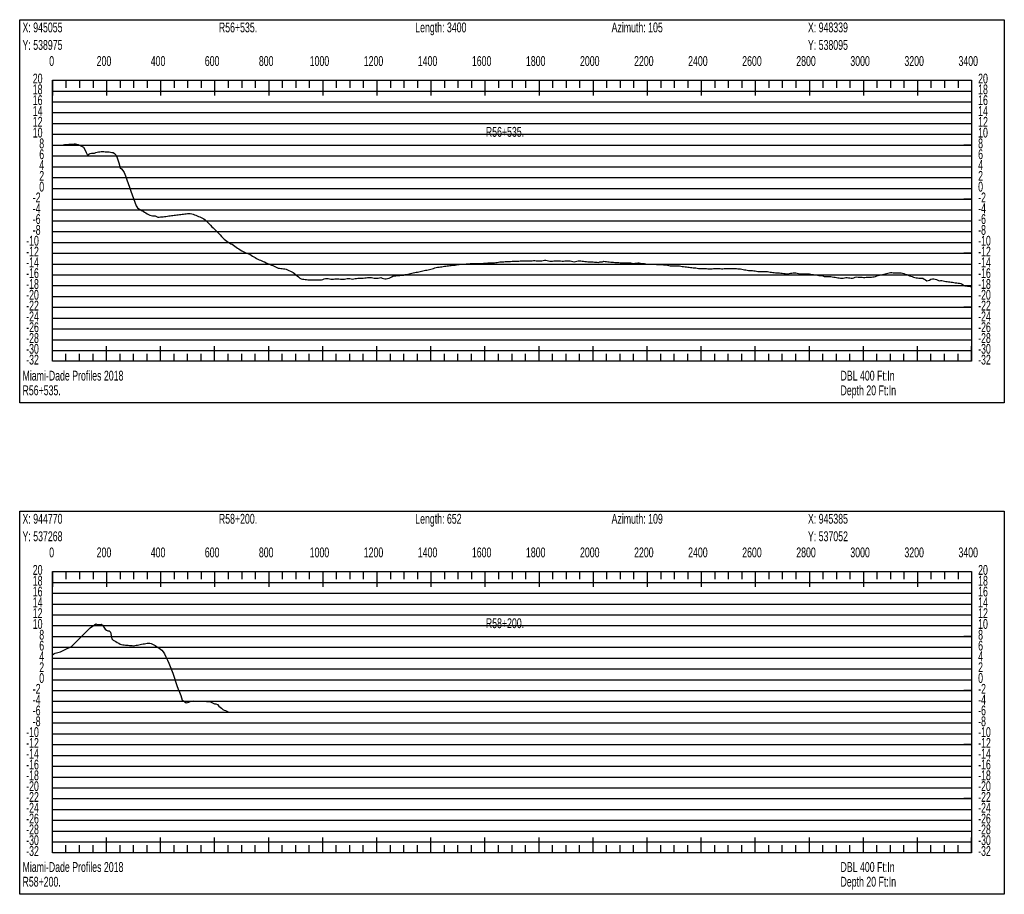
# Model space of a CAD drawing. Header units: feet. Extents: x 1 to 30, y -268 to -1.
# Tile 41 of 94: x 1 to 10, y -150 to -142. Entities that reach past the tile are written whole.
import ezdxf

# ---------------------------------------------------------------- set-up
doc = ezdxf.new("R2010")
doc.units = ezdxf.units.FT
doc.header["$MEASUREMENT"] = 0
doc.layers.add('LABELS', color=7, linetype='Continuous')
doc.layers.add('XSECTION', color=7, linetype='Continuous')

msp = doc.modelspace()

# ---------------------------------------------------------------- linework, layer by layer
at = {"layer": 'XSECTION', "color": 0, "linetype": 'Continuous'}
for points in [[(1, -141.895), (10.106, -141.895), (10.106, -145.44), (1, -145.44), (1, -141.895)], [(1.303, -142.455), (9.803, -142.455), (9.803, -145.055), (1.303, -145.055), (1.303, -142.455)], [(1.303, -142.455), (1.303, -142.596)], [(1.303, -142.455), (1.303, -142.596)], [(1.303, -142.455), (1.303, -142.525)], [(1.303, -142.455), (1.303, -142.525)], [(1.428, -142.455), (1.428, -142.525)], [(1.553, -142.455), (1.553, -142.525)], [(1.678, -142.455), (1.678, -142.525)], [(1.803, -142.455), (1.803, -142.596)], [(1.803, -142.455), (1.803, -142.525)], [(1.928, -142.455), (1.928, -142.525)], [(2.053, -142.455), (2.053, -142.525)], [(2.178, -142.455), (2.178, -142.525)], [(2.303, -142.455), (2.303, -142.596)], [(2.303, -142.455), (2.303, -142.525)], [(2.428, -142.455), (2.428, -142.525)], [(2.553, -142.455), (2.553, -142.525)], [(2.678, -142.455), (2.678, -142.525)], [(2.803, -142.455), (2.803, -142.596)], [(2.803, -142.455), (2.803, -142.525)], [(2.928, -142.455), (2.928, -142.525)], [(3.053, -142.455), (3.053, -142.525)], [(3.178, -142.455), (3.178, -142.525)], [(3.303, -142.455), (3.303, -142.596)], [(3.303, -142.455), (3.303, -142.525)], [(3.428, -142.455), (3.428, -142.525)], [(3.553, -142.455), (3.553, -142.525)], [(3.678, -142.455), (3.678, -142.525)], [(3.803, -142.455), (3.803, -142.596)], [(3.803, -142.455), (3.803, -142.525)], [(3.928, -142.455), (3.928, -142.525)], [(4.053, -142.455), (4.053, -142.525)], [(4.178, -142.455), (4.178, -142.525)], [(4.303, -142.455), (4.303, -142.596)], [(4.303, -142.455), (4.303, -142.525)], [(4.428, -142.455), (4.428, -142.525)], [(4.553, -142.455), (4.553, -142.525)], [(4.678, -142.455), (4.678, -142.525)], [(4.803, -142.455), (4.803, -142.596)], [(4.803, -142.455), (4.803, -142.525)], [(4.928, -142.455), (4.928, -142.525)], [(5.053, -142.455), (5.053, -142.525)], [(5.178, -142.455), (5.178, -142.525)], [(5.303, -142.455), (5.303, -142.596)], [(5.303, -142.455), (5.303, -142.525)], [(5.428, -142.455), (5.428, -142.525)], [(5.553, -142.455), (5.553, -142.525)], [(5.678, -142.455), (5.678, -142.525)], [(5.803, -142.455), (5.803, -142.596)], [(5.803, -142.455), (5.803, -142.525)], [(5.928, -142.455), (5.928, -142.525)], [(6.053, -142.455), (6.053, -142.525)], [(6.178, -142.455), (6.178, -142.525)], [(6.303, -142.455), (6.303, -142.596)], [(6.303, -142.455), (6.303, -142.525)], [(6.428, -142.455), (6.428, -142.525)], [(6.553, -142.455), (6.553, -142.525)], [(6.678, -142.455), (6.678, -142.525)], [(6.803, -142.455), (6.803, -142.596)], [(6.803, -142.455), (6.803, -142.525)], [(6.928, -142.455), (6.928, -142.525)], [(7.053, -142.455), (7.053, -142.525)], [(7.178, -142.455), (7.178, -142.525)], [(7.303, -142.455), (7.303, -142.596)], [(7.303, -142.455), (7.303, -142.525)], [(7.428, -142.455), (7.428, -142.525)], [(7.553, -142.455), (7.553, -142.525)], [(7.678, -142.455), (7.678, -142.525)], [(7.803, -142.455), (7.803, -142.596)], [(7.803, -142.455), (7.803, -142.525)], [(7.928, -142.455), (7.928, -142.525)], [(8.053, -142.455), (8.053, -142.525)], [(8.178, -142.455), (8.178, -142.525)], [(8.303, -142.455), (8.303, -142.596)], [(8.303, -142.455), (8.303, -142.525)], [(8.428, -142.455), (8.428, -142.525)], [(8.553, -142.455), (8.553, -142.525)], [(8.678, -142.455), (8.678, -142.525)], [(8.803, -142.455), (8.803, -142.596)], [(8.803, -142.455), (8.803, -142.525)], [(8.928, -142.455), (8.928, -142.525)], [(9.053, -142.455), (9.053, -142.525)], [(9.178, -142.455), (9.178, -142.525)], [(9.303, -142.455), (9.303, -142.596)], [(9.303, -142.455), (9.303, -142.525)], [(9.428, -142.455), (9.428, -142.525)], [(9.553, -142.455), (9.553, -142.525)], [(9.678, -142.455), (9.678, -142.525)], [(9.803, -142.455), (9.803, -142.596)], [(9.803, -142.455), (9.803, -142.525)], [(1.303, -143.055), (1.373, -143.055)], [(9.803, -143.055), (9.733, -143.055)], [(1.303, -143.555), (1.373, -143.555)], [(9.803, -143.555), (9.733, -143.555)], [(1.303, -144.055), (1.373, -144.055)], [(9.803, -144.055), (9.733, -144.055)], [(1.303, -144.555), (1.373, -144.555)], [(9.803, -144.555), (9.733, -144.555)], [(1.303, -145.055), (1.303, -144.914)], [(1.303, -145.055), (1.303, -144.914)], [(1.803, -145.055), (1.803, -144.914)], [(2.303, -145.055), (2.303, -144.914)], [(2.803, -145.055), (2.803, -144.914)], [(3.303, -145.055), (3.303, -144.914)], [(3.803, -145.055), (3.803, -144.914)], [(4.303, -145.055), (4.303, -144.914)], [(4.803, -145.055), (4.803, -144.914)], [(5.303, -145.055), (5.303, -144.914)], [(5.803, -145.055), (5.803, -144.914)], [(6.303, -145.055), (6.303, -144.914)], [(6.803, -145.055), (6.803, -144.914)], [(7.303, -145.055), (7.303, -144.914)], [(7.803, -145.055), (7.803, -144.914)], [(8.303, -145.055), (8.303, -144.914)], [(8.803, -145.055), (8.803, -144.914)], [(9.303, -145.055), (9.303, -144.914)], [(9.803, -145.055), (9.803, -144.914)], [(1.303, -145.055), (1.303, -144.985)], [(1.303, -145.055), (1.303, -144.985)], [(1.428, -145.055), (1.428, -144.985)], [(1.553, -145.055), (1.553, -144.985)], [(1.678, -145.055), (1.678, -144.985)], [(1.803, -145.055), (1.803, -144.985)], [(1.928, -145.055), (1.928, -144.985)], [(2.053, -145.055), (2.053, -144.985)], [(2.178, -145.055), (2.178, -144.985)], [(2.303, -145.055), (2.303, -144.985)], [(2.428, -145.055), (2.428, -144.985)], [(2.553, -145.055), (2.553, -144.985)], [(2.678, -145.055), (2.678, -144.985)], [(2.803, -145.055), (2.803, -144.985)], [(2.928, -145.055), (2.928, -144.985)], [(3.053, -145.055), (3.053, -144.985)], [(3.178, -145.055), (3.178, -144.985)], [(3.303, -145.055), (3.303, -144.985)], [(3.428, -145.055), (3.428, -144.985)], [(3.553, -145.055), (3.553, -144.985)], [(3.678, -145.055), (3.678, -144.985)], [(3.803, -145.055), (3.803, -144.985)], [(3.928, -145.055), (3.928, -144.985)], [(4.053, -145.055), (4.053, -144.985)], [(4.178, -145.055), (4.178, -144.985)], [(4.303, -145.055), (4.303, -144.985)], [(4.428, -145.055), (4.428, -144.985)], [(4.553, -145.055), (4.553, -144.985)], [(4.678, -145.055), (4.678, -144.985)], [(4.803, -145.055), (4.803, -144.985)], [(4.928, -145.055), (4.928, -144.985)], [(5.053, -145.055), (5.053, -144.985)], [(5.178, -145.055), (5.178, -144.985)], [(5.303, -145.055), (5.303, -144.985)], [(5.428, -145.055), (5.428, -144.985)], [(5.553, -145.055), (5.553, -144.985)], [(5.678, -145.055), (5.678, -144.985)], [(5.803, -145.055), (5.803, -144.985)], [(5.928, -145.055), (5.928, -144.985)], [(6.053, -145.055), (6.053, -144.985)], [(6.178, -145.055), (6.178, -144.985)], [(6.303, -145.055), (6.303, -144.985)], [(6.428, -145.055), (6.428, -144.985)], [(6.553, -145.055), (6.553, -144.985)], [(6.678, -145.055), (6.678, -144.985)], [(6.803, -145.055), (6.803, -144.985)], [(6.928, -145.055), (6.928, -144.985)], [(7.053, -145.055), (7.053, -144.985)], [(7.178, -145.055), (7.178, -144.985)], [(7.303, -145.055), (7.303, -144.985)], [(7.428, -145.055), (7.428, -144.985)], [(7.553, -145.055), (7.553, -144.985)], [(7.678, -145.055), (7.678, -144.985)], [(7.803, -145.055), (7.803, -144.985)], [(7.928, -145.055), (7.928, -144.985)], [(8.053, -145.055), (8.053, -144.985)], [(8.178, -145.055), (8.178, -144.985)], [(8.303, -145.055), (8.303, -144.985)], [(8.428, -145.055), (8.428, -144.985)], [(8.553, -145.055), (8.553, -144.985)], [(8.678, -145.055), (8.678, -144.985)], [(8.803, -145.055), (8.803, -144.985)], [(8.928, -145.055), (8.928, -144.985)], [(9.053, -145.055), (9.053, -144.985)], [(9.178, -145.055), (9.178, -144.985)], [(9.303, -145.055), (9.303, -144.985)], [(9.428, -145.055), (9.428, -144.985)], [(9.553, -145.055), (9.553, -144.985)], [(9.678, -145.055), (9.678, -144.985)], [(9.803, -145.055), (9.803, -144.985)], [(1, -146.44), (10.106, -146.44), (10.106, -149.985), (1, -149.985), (1, -146.44)], [(1.303, -147), (9.803, -147), (9.803, -149.6), (1.303, -149.6), (1.303, -147)], [(1.303, -147), (1.303, -147.141)], [(1.303, -147), (1.303, -147.141)], [(1.303, -147), (1.303, -147.07)], [(1.303, -147), (1.303, -147.07)], [(1.428, -147), (1.428, -147.07)], [(1.553, -147), (1.553, -147.07)], [(1.678, -147), (1.678, -147.07)], [(1.803, -147), (1.803, -147.141)], [(1.803, -147), (1.803, -147.07)], [(1.928, -147), (1.928, -147.07)], [(2.053, -147), (2.053, -147.07)], [(2.178, -147), (2.178, -147.07)], [(2.303, -147), (2.303, -147.141)], [(2.303, -147), (2.303, -147.07)], [(2.428, -147), (2.428, -147.07)], [(2.553, -147), (2.553, -147.07)], [(2.678, -147), (2.678, -147.07)], [(2.803, -147), (2.803, -147.141)], [(2.803, -147), (2.803, -147.07)], [(2.928, -147), (2.928, -147.07)], [(3.053, -147), (3.053, -147.07)], [(3.178, -147), (3.178, -147.07)], [(3.303, -147), (3.303, -147.141)], [(3.303, -147), (3.303, -147.07)], [(3.428, -147), (3.428, -147.07)], [(3.553, -147), (3.553, -147.07)], [(3.678, -147), (3.678, -147.07)], [(3.803, -147), (3.803, -147.141)], [(3.803, -147), (3.803, -147.07)], [(3.928, -147), (3.928, -147.07)], [(4.053, -147), (4.053, -147.07)], [(4.178, -147), (4.178, -147.07)], [(4.303, -147), (4.303, -147.141)], [(4.303, -147), (4.303, -147.07)], [(4.428, -147), (4.428, -147.07)], [(4.553, -147), (4.553, -147.07)], [(4.678, -147), (4.678, -147.07)], [(4.803, -147), (4.803, -147.141)], [(4.803, -147), (4.803, -147.07)], [(4.928, -147), (4.928, -147.07)], [(5.053, -147), (5.053, -147.07)], [(5.178, -147), (5.178, -147.07)], [(5.303, -147), (5.303, -147.141)], [(5.303, -147), (5.303, -147.07)], [(5.428, -147), (5.428, -147.07)], [(5.553, -147), (5.553, -147.07)], [(5.678, -147), (5.678, -147.07)], [(5.803, -147), (5.803, -147.141)], [(5.803, -147), (5.803, -147.07)], [(5.928, -147), (5.928, -147.07)], [(6.053, -147), (6.053, -147.07)], [(6.178, -147), (6.178, -147.07)], [(6.303, -147), (6.303, -147.141)], [(6.303, -147), (6.303, -147.07)], [(6.428, -147), (6.428, -147.07)], [(6.553, -147), (6.553, -147.07)], [(6.678, -147), (6.678, -147.07)], [(6.803, -147), (6.803, -147.141)], [(6.803, -147), (6.803, -147.07)], [(6.928, -147), (6.928, -147.07)], [(7.053, -147), (7.053, -147.07)], [(7.178, -147), (7.178, -147.07)], [(7.303, -147), (7.303, -147.141)], [(7.303, -147), (7.303, -147.07)], [(7.428, -147), (7.428, -147.07)], [(7.553, -147), (7.553, -147.07)], [(7.678, -147), (7.678, -147.07)], [(7.803, -147), (7.803, -147.141)], [(7.803, -147), (7.803, -147.07)], [(7.928, -147), (7.928, -147.07)], [(8.053, -147), (8.053, -147.07)], [(8.178, -147), (8.178, -147.07)], [(8.303, -147), (8.303, -147.141)], [(8.303, -147), (8.303, -147.07)], [(8.428, -147), (8.428, -147.07)], [(8.553, -147), (8.553, -147.07)], [(8.678, -147), (8.678, -147.07)], [(8.803, -147), (8.803, -147.141)], [(8.803, -147), (8.803, -147.07)], [(8.928, -147), (8.928, -147.07)], [(9.053, -147), (9.053, -147.07)], [(9.178, -147), (9.178, -147.07)], [(9.303, -147), (9.303, -147.141)], [(9.303, -147), (9.303, -147.07)], [(9.428, -147), (9.428, -147.07)], [(9.553, -147), (9.553, -147.07)], [(9.678, -147), (9.678, -147.07)], [(9.803, -147), (9.803, -147.141)], [(9.803, -147), (9.803, -147.07)], [(1.303, -147.6), (1.373, -147.6)], [(9.803, -147.6), (9.733, -147.6)], [(1.303, -148.1), (1.373, -148.1)], [(9.803, -148.1), (9.733, -148.1)], [(1.303, -148.6), (1.373, -148.6)], [(9.803, -148.6), (9.733, -148.6)], [(1.303, -149.1), (1.373, -149.1)], [(9.803, -149.1), (9.733, -149.1)], [(1.303, -149.6), (1.303, -149.459)], [(1.303, -149.6), (1.303, -149.459)], [(1.803, -149.6), (1.803, -149.459)], [(2.303, -149.6), (2.303, -149.459)], [(2.803, -149.6), (2.803, -149.459)], [(3.303, -149.6), (3.303, -149.459)], [(3.803, -149.6), (3.803, -149.459)], [(4.303, -149.6), (4.303, -149.459)], [(4.803, -149.6), (4.803, -149.459)], [(5.303, -149.6), (5.303, -149.459)], [(5.803, -149.6), (5.803, -149.459)], [(6.303, -149.6), (6.303, -149.459)], [(6.803, -149.6), (6.803, -149.459)], [(7.303, -149.6), (7.303, -149.459)], [(7.803, -149.6), (7.803, -149.459)], [(8.303, -149.6), (8.303, -149.459)], [(8.803, -149.6), (8.803, -149.459)], [(9.303, -149.6), (9.303, -149.459)], [(9.803, -149.6), (9.803, -149.459)], [(1.303, -149.6), (1.303, -149.53)], [(1.303, -149.6), (1.303, -149.53)], [(1.428, -149.6), (1.428, -149.53)], [(1.553, -149.6), (1.553, -149.53)], [(1.678, -149.6), (1.678, -149.53)], [(1.803, -149.6), (1.803, -149.53)], [(1.928, -149.6), (1.928, -149.53)], [(2.053, -149.6), (2.053, -149.53)], [(2.178, -149.6), (2.178, -149.53)], [(2.303, -149.6), (2.303, -149.53)], [(2.428, -149.6), (2.428, -149.53)], [(2.553, -149.6), (2.553, -149.53)], [(2.678, -149.6), (2.678, -149.53)], [(2.803, -149.6), (2.803, -149.53)], [(2.928, -149.6), (2.928, -149.53)], [(3.053, -149.6), (3.053, -149.53)], [(3.178, -149.6), (3.178, -149.53)], [(3.303, -149.6), (3.303, -149.53)], [(3.428, -149.6), (3.428, -149.53)], [(3.553, -149.6), (3.553, -149.53)], [(3.678, -149.6), (3.678, -149.53)], [(3.803, -149.6), (3.803, -149.53)], [(3.928, -149.6), (3.928, -149.53)], [(4.053, -149.6), (4.053, -149.53)], [(4.178, -149.6), (4.178, -149.53)], [(4.303, -149.6), (4.303, -149.53)], [(4.428, -149.6), (4.428, -149.53)], [(4.553, -149.6), (4.553, -149.53)], [(4.678, -149.6), (4.678, -149.53)], [(4.803, -149.6), (4.803, -149.53)], [(4.928, -149.6), (4.928, -149.53)], [(5.053, -149.6), (5.053, -149.53)], [(5.178, -149.6), (5.178, -149.53)], [(5.303, -149.6), (5.303, -149.53)], [(5.428, -149.6), (5.428, -149.53)], [(5.553, -149.6), (5.553, -149.53)], [(5.678, -149.6), (5.678, -149.53)], [(5.803, -149.6), (5.803, -149.53)], [(5.928, -149.6), (5.928, -149.53)], [(6.053, -149.6), (6.053, -149.53)], [(6.178, -149.6), (6.178, -149.53)], [(6.303, -149.6), (6.303, -149.53)], [(6.428, -149.6), (6.428, -149.53)], [(6.553, -149.6), (6.553, -149.53)], [(6.678, -149.6), (6.678, -149.53)], [(6.803, -149.6), (6.803, -149.53)], [(6.928, -149.6), (6.928, -149.53)], [(7.053, -149.6), (7.053, -149.53)], [(7.178, -149.6), (7.178, -149.53)], [(7.303, -149.6), (7.303, -149.53)], [(7.428, -149.6), (7.428, -149.53)], [(7.553, -149.6), (7.553, -149.53)], [(7.678, -149.6), (7.678, -149.53)], [(7.803, -149.6), (7.803, -149.53)], [(7.928, -149.6), (7.928, -149.53)], [(8.053, -149.6), (8.053, -149.53)], [(8.178, -149.6), (8.178, -149.53)], [(8.303, -149.6), (8.303, -149.53)], [(8.428, -149.6), (8.428, -149.53)], [(8.553, -149.6), (8.553, -149.53)], [(8.678, -149.6), (8.678, -149.53)], [(8.803, -149.6), (8.803, -149.53)], [(8.928, -149.6), (8.928, -149.53)], [(9.053, -149.6), (9.053, -149.53)], [(9.178, -149.6), (9.178, -149.53)], [(9.303, -149.6), (9.303, -149.53)], [(9.428, -149.6), (9.428, -149.53)], [(9.553, -149.6), (9.553, -149.53)], [(9.678, -149.6), (9.678, -149.53)], [(9.803, -149.6), (9.803, -149.53)]]:
    msp.add_lwpolyline(points, dxfattribs=at)
at = {"layer": 'XSECTION', "color": 0}
for points in [[(1.303, -142.555), (9.803, -142.555)], [(1.303, -142.655), (9.803, -142.655)], [(1.303, -142.755), (9.803, -142.755)], [(1.303, -142.855), (9.803, -142.855)], [(1.303, -142.955), (9.803, -142.955)], [(1.303, -143.055), (9.803, -143.055)], [(1.303, -143.155), (9.803, -143.155)], [(1.303, -143.255), (9.803, -143.255)], [(1.303, -143.355), (9.803, -143.355)], [(1.303, -143.455), (9.803, -143.455)], [(1.303, -143.555), (9.803, -143.555)], [(1.303, -143.655), (9.803, -143.655)], [(1.303, -143.755), (9.803, -143.755)], [(1.303, -143.855), (9.803, -143.855)], [(1.303, -143.955), (9.803, -143.955)], [(1.303, -144.055), (9.803, -144.055)], [(1.303, -144.155), (9.803, -144.155)], [(1.303, -144.255), (9.803, -144.255)], [(1.303, -144.355), (9.803, -144.355)], [(1.303, -144.455), (9.803, -144.455)], [(1.303, -144.555), (9.803, -144.555)], [(1.303, -144.655), (9.803, -144.655)], [(1.303, -144.755), (9.803, -144.755)], [(1.303, -144.855), (9.803, -144.855)], [(1.303, -144.955), (9.803, -144.955)], [(1.303, -147.1), (9.803, -147.1)], [(1.303, -147.2), (9.803, -147.2)], [(1.303, -147.3), (9.803, -147.3)], [(1.303, -147.4), (9.803, -147.4)], [(1.303, -147.5), (9.803, -147.5)], [(1.303, -147.6), (9.803, -147.6)], [(1.303, -147.7), (9.803, -147.7)], [(1.303, -147.8), (9.803, -147.8)], [(1.303, -147.9), (9.803, -147.9)], [(1.303, -148), (9.803, -148)], [(1.303, -148.1), (9.803, -148.1)], [(1.303, -148.2), (9.803, -148.2)], [(1.303, -148.3), (9.803, -148.3)], [(1.303, -148.4), (9.803, -148.4)], [(1.303, -148.5), (9.803, -148.5)], [(1.303, -148.6), (9.803, -148.6)], [(1.303, -148.7), (9.803, -148.7)], [(1.303, -148.8), (9.803, -148.8)], [(1.303, -148.9), (9.803, -148.9)], [(1.303, -149), (9.803, -149)], [(1.303, -149.1), (9.803, -149.1)], [(1.303, -149.2), (9.803, -149.2)], [(1.303, -149.3), (9.803, -149.3)], [(1.303, -149.4), (9.803, -149.4)], [(1.303, -149.5), (9.803, -149.5)]]:
    msp.add_lwpolyline(points, dxfattribs=at)
at = {"layer": 'XSECTION', "color": 5, "linetype": 'Continuous'}
for points in [[(1.403, -143.052), (1.4155, -143.0505), (1.428, -143.0495), (1.4405, -143.0485), (1.453, -143.0475), (1.4655, -143.047), (1.478, -143.046), (1.4905, -143.045), (1.503, -143.044), (1.5155, -143.043), (1.528, -143.045), (1.5405, -143.0505), (1.553, -143.0565), (1.5655, -143.062), (1.578, -143.068), (1.5905, -143.074), (1.603, -143.096), (1.6155, -143.1225), (1.628, -143.148), (1.6405, -143.1395), (1.653, -143.132), (1.6655, -143.1285), (1.678, -143.131), (1.6905, -143.131), (1.703, -143.1225), (1.7155, -143.12), (1.728, -143.1185), (1.7405, -143.1165), (1.753, -143.115), (1.7655, -143.1135), (1.778, -143.115), (1.7905, -143.117), (1.803, -143.117), (1.8155, -143.1165), (1.828, -143.1185), (1.8405, -143.1205), (1.853, -143.1225), (1.8655, -143.1245), (1.878, -143.1325), (1.8905, -143.146), (1.903, -143.174), (1.9155, -143.22), (1.928, -143.264), (1.9405, -143.2755), (1.953, -143.2895), (1.9655, -143.308), (1.978, -143.3395), (1.9905, -143.375), (2.003, -143.41), (2.0155, -143.445), (2.028, -143.48), (2.0405, -143.515), (2.053, -143.55), (2.0655, -143.5825), (2.078, -143.6155), (2.0905, -143.6355), (2.103, -143.6435), (2.1155, -143.6515), (2.128, -143.6595), (2.1405, -143.667), (2.153, -143.675), (2.1655, -143.683), (2.178, -143.6905), (2.1905, -143.6975), (2.203, -143.702), (2.2155, -143.706), (2.228, -143.7085), (2.2405, -143.7095), (2.253, -143.7085), (2.2655, -143.7155), (2.278, -143.723), (2.2905, -143.722), (2.303, -143.72), (2.3155, -143.7185), (2.328, -143.717), (2.3405, -143.7155), (2.353, -143.714), (2.3655, -143.712), (2.378, -143.7105), (2.3905, -143.709), (2.403, -143.7075), (2.4155, -143.706), (2.428, -143.704), (2.4405, -143.7025), (2.453, -143.701), (2.4655, -143.6995), (2.478, -143.698), (2.4905, -143.696), (2.503, -143.6945), (2.5155, -143.693), (2.528, -143.6915), (2.5405, -143.69), (2.553, -143.6885), (2.5655, -143.6875), (2.578, -143.6875), (2.5905, -143.69), (2.603, -143.693), (2.6155, -143.6985), (2.628, -143.7035), (2.6405, -143.709), (2.653, -143.7145), (2.6655, -143.72), (2.678, -143.725), (2.6905, -143.7305), (2.703, -143.7355), (2.7155, -143.7455), (2.728, -143.758), (2.7405, -143.7705), (2.753, -143.783), (2.7655, -143.7955), (2.778, -143.8095), (2.7905, -143.819), (2.803, -143.832), (2.8155, -143.8455), (2.828, -143.859), (2.8405, -143.873), (2.853, -143.8865), (2.8655, -143.8995), (2.878, -143.9125), (2.8905, -143.9255), (2.903, -143.9335), (2.9155, -143.9425), (2.928, -143.9515), (2.9405, -143.9605), (2.953, -143.967), (2.9655, -143.9725), (2.978, -143.981), (2.9905, -143.99), (3.003, -143.9985), (3.0155, -144.007), (3.028, -144.0155), (3.0405, -144.0235), (3.053, -144.0315), (3.0655, -144.0395), (3.078, -144.045), (3.0905, -144.0505), (3.103, -144.056), (3.1155, -144.061), (3.128, -144.065), (3.1405, -144.0735), (3.153, -144.0825), (3.1655, -144.088), (3.178, -144.096), (3.1905, -144.1025), (3.203, -144.1105), (3.2155, -144.1155), (3.228, -144.1205), (3.2405, -144.1255), (3.253, -144.1305), (3.2655, -144.136), (3.278, -144.1435), (3.2905, -144.149), (3.303, -144.1545), (3.3155, -144.16), (3.328, -144.165), (3.3405, -144.1685), (3.353, -144.174), (3.3655, -144.1805), (3.378, -144.1875), (3.3905, -144.192), (3.403, -144.1945), (3.4155, -144.196), (3.428, -144.197), (3.4405, -144.1985), (3.453, -144.2005), (3.4655, -144.2035), (3.478, -144.209), (3.4905, -144.215), (3.503, -144.2215), (3.5155, -144.228), (3.528, -144.2345), (3.5405, -144.2425), (3.553, -144.2565), (3.5655, -144.2655), (3.578, -144.275), (3.5905, -144.2855), (3.603, -144.2925), (3.6155, -144.2955), (3.628, -144.2965), (3.6405, -144.2975), (3.653, -144.299), (3.6655, -144.3), (3.678, -144.3), (3.6905, -144.3), (3.703, -144.3), (3.7155, -144.3), (3.728, -144.3), (3.7405, -144.3), (3.753, -144.3), (3.7655, -144.3), (3.778, -144.3), (3.7905, -144.3), (3.803, -144.297), (3.8155, -144.2935), (3.828, -144.29), (3.8405, -144.29), (3.853, -144.29), (3.8655, -144.2905), (3.878, -144.294), (3.8905, -144.295), (3.903, -144.2945), (3.9155, -144.2935), (3.928, -144.2925), (3.9405, -144.291), (3.953, -144.2905), (3.9655, -144.294), (3.978, -144.295), (3.9905, -144.295), (4.003, -144.295), (4.0155, -144.2915), (4.028, -144.29), (4.0405, -144.29), (4.053, -144.29), (4.0655, -144.2915), (4.078, -144.295), (4.0905, -144.2925), (4.103, -144.29), (4.1155, -144.2875), (4.128, -144.285), (4.1405, -144.285), (4.153, -144.285), (4.1655, -144.285), (4.178, -144.285), (4.1905, -144.284), (4.203, -144.282), (4.2155, -144.2805), (4.228, -144.28), (4.2405, -144.28), (4.253, -144.28), (4.2655, -144.283), (4.278, -144.285), (4.2905, -144.285), (4.303, -144.2845), (4.3155, -144.2845), (4.328, -144.284), (4.3405, -144.2805), (4.353, -144.2845), (4.3655, -144.2895), (4.378, -144.293), (4.3905, -144.292), (4.403, -144.2885), (4.4155, -144.285), (4.428, -144.279), (4.4405, -144.272), (4.453, -144.2655), (4.4655, -144.264), (4.478, -144.2635), (4.4905, -144.2625), (4.503, -144.2615), (4.5155, -144.26), (4.528, -144.259), (4.5405, -144.259), (4.553, -144.257), (4.5655, -144.253), (4.578, -144.2505), (4.5905, -144.2475), (4.603, -144.245), (4.6155, -144.242), (4.628, -144.2395), (4.6405, -144.2365), (4.653, -144.234), (4.6655, -144.2315), (4.678, -144.229), (4.6905, -144.226), (4.703, -144.2235), (4.7155, -144.221), (4.728, -144.218), (4.7405, -144.214), (4.753, -144.211), (4.7655, -144.211), (4.778, -144.209), (4.7905, -144.206), (4.803, -144.2025), (4.8155, -144.199), (4.828, -144.195), (4.8405, -144.1915), (4.853, -144.188), (4.8655, -144.185), (4.878, -144.185), (4.8905, -144.1825), (4.903, -144.1795), (4.9155, -144.178), (4.928, -144.176), (4.9405, -144.1745), (4.953, -144.1725), (4.9655, -144.171), (4.978, -144.169), (4.9905, -144.1675), (5.003, -144.1655), (5.0155, -144.165), (5.028, -144.1645), (5.0405, -144.161), (5.053, -144.16), (5.0655, -144.1585), (5.078, -144.1555), (5.0905, -144.155), (5.103, -144.155), (5.1155, -144.155), (5.128, -144.154), (5.1405, -144.153), (5.153, -144.152), (5.1655, -144.1515), (5.178, -144.1505), (5.1905, -144.15), (5.203, -144.15), (5.2155, -144.15), (5.228, -144.15), (5.2405, -144.15), (5.253, -144.15), (5.2655, -144.15), (5.278, -144.1495), (5.2905, -144.1485), (5.303, -144.1475), (5.3155, -144.146), (5.328, -144.145), (5.3405, -144.145), (5.353, -144.145), (5.3655, -144.145), (5.378, -144.145), (5.3905, -144.144), (5.403, -144.142), (5.4155, -144.1395), (5.428, -144.137), (5.4405, -144.135), (5.453, -144.135), (5.4655, -144.1345), (5.478, -144.134), (5.4905, -144.133), (5.503, -144.1325), (5.5155, -144.132), (5.528, -144.131), (5.5405, -144.1305), (5.553, -144.13), (5.5655, -144.13), (5.578, -144.13), (5.5905, -144.13), (5.603, -144.13), (5.6155, -144.129), (5.628, -144.1265), (5.6405, -144.125), (5.653, -144.125), (5.6655, -144.125), (5.678, -144.125), (5.6905, -144.125), (5.703, -144.125), (5.7155, -144.125), (5.728, -144.125), (5.7405, -144.125), (5.753, -144.122), (5.7655, -144.121), (5.778, -144.124), (5.7905, -144.125), (5.803, -144.125), (5.8155, -144.125), (5.828, -144.125), (5.8405, -144.1225), (5.853, -144.1195), (5.8655, -144.1195), (5.878, -144.122), (5.8905, -144.125), (5.903, -144.128), (5.9155, -144.1295), (5.928, -144.129), (5.9405, -144.125), (5.953, -144.1245), (5.9655, -144.1245), (5.978, -144.1245), (5.9905, -144.1245), (6.003, -144.1255), (6.0155, -144.129), (6.028, -144.1295), (6.0405, -144.127), (6.053, -144.1245), (6.0655, -144.1245), (6.078, -144.1245), (6.0905, -144.126), (6.103, -144.129), (6.1155, -144.1325), (6.128, -144.1335), (6.1405, -144.1315), (6.153, -144.1295), (6.1655, -144.126), (6.178, -144.1245), (6.1905, -144.1245), (6.203, -144.128), (6.2155, -144.13), (6.228, -144.131), (6.2405, -144.1325), (6.253, -144.1335), (6.2655, -144.1345), (6.278, -144.1345), (6.2905, -144.1345), (6.303, -144.136), (6.3155, -144.139), (6.328, -144.139), (6.3405, -144.139), (6.353, -144.1395), (6.3655, -144.1355), (6.378, -144.1345), (6.3905, -144.1335), (6.403, -144.13), (6.4155, -144.131), (6.428, -144.132), (6.4405, -144.1335), (6.453, -144.135), (6.4655, -144.1365), (6.478, -144.1375), (6.4905, -144.139), (6.503, -144.14), (6.5155, -144.14), (6.528, -144.14), (6.5405, -144.1415), (6.553, -144.145), (6.5655, -144.145), (6.578, -144.145), (6.5905, -144.145), (6.603, -144.145), (6.6155, -144.145), (6.628, -144.145), (6.6405, -144.145), (6.653, -144.145), (6.6655, -144.146), (6.678, -144.15), (6.6905, -144.1485), (6.703, -144.1465), (6.7155, -144.145), (6.728, -144.145), (6.7405, -144.1475), (6.753, -144.15), (6.7655, -144.15), (6.778, -144.1515), (6.7905, -144.153), (6.803, -144.155), (6.8155, -144.155), (6.828, -144.155), (6.8405, -144.155), (6.853, -144.155), (6.8655, -144.156), (6.878, -144.157), (6.8905, -144.158), (6.903, -144.1595), (6.9155, -144.16), (6.928, -144.16), (6.9405, -144.1605), (6.953, -144.161), (6.9655, -144.1625), (6.978, -144.164), (6.9905, -144.166), (7.003, -144.1695), (7.0155, -144.1705), (7.028, -144.1705), (7.0405, -144.1705), (7.053, -144.1705), (7.0655, -144.1705), (7.078, -144.1705), (7.0905, -144.1705), (7.103, -144.1725), (7.1155, -144.1755), (7.128, -144.177), (7.1405, -144.1785), (7.153, -144.18), (7.1655, -144.1815), (7.178, -144.183), (7.1905, -144.1845), (7.203, -144.186), (7.2155, -144.1875), (7.228, -144.189), (7.2405, -144.19), (7.253, -144.19), (7.2655, -144.192), (7.278, -144.195), (7.2905, -144.195), (7.303, -144.195), (7.3155, -144.195), (7.328, -144.195), (7.3405, -144.195), (7.353, -144.197), (7.3655, -144.199), (7.378, -144.2), (7.3905, -144.2), (7.403, -144.2), (7.4155, -144.1975), (7.428, -144.195), (7.4405, -144.195), (7.453, -144.195), (7.4655, -144.195), (7.478, -144.195), (7.4905, -144.198), (7.503, -144.1995), (7.5155, -144.1975), (7.528, -144.196), (7.5405, -144.195), (7.553, -144.195), (7.5655, -144.195), (7.578, -144.195), (7.5905, -144.195), (7.603, -144.195), (7.6155, -144.195), (7.628, -144.197), (7.6405, -144.1995), (7.653, -144.2), (7.6655, -144.2005), (7.678, -144.2035), (7.6905, -144.207), (7.703, -144.21), (7.7155, -144.21), (7.728, -144.2125), (7.7405, -144.215), (7.753, -144.215), (7.7655, -144.215), (7.778, -144.2155), (7.7905, -144.2175), (7.803, -144.219), (7.8155, -144.2215), (7.828, -144.225), (7.8405, -144.225), (7.853, -144.225), (7.8655, -144.225), (7.878, -144.225), (7.8905, -144.225), (7.903, -144.225), (7.9155, -144.225), (7.928, -144.227), (7.9405, -144.229), (7.953, -144.231), (7.9655, -144.232), (7.978, -144.2335), (7.9905, -144.235), (8.003, -144.235), (8.0155, -144.235), (8.028, -144.2355), (8.0405, -144.2385), (8.053, -144.241), (8.0655, -144.2425), (8.078, -144.244), (8.0905, -144.245), (8.103, -144.245), (8.1155, -144.2425), (8.128, -144.24), (8.1405, -144.2385), (8.153, -144.237), (8.1655, -144.2355), (8.178, -144.237), (8.1905, -144.2395), (8.203, -144.242), (8.2155, -144.245), (8.228, -144.245), (8.2405, -144.245), (8.253, -144.245), (8.2655, -144.245), (8.278, -144.245), (8.2905, -144.245), (8.303, -144.245), (8.3155, -144.2475), (8.328, -144.2505), (8.3405, -144.252), (8.353, -144.254), (8.3655, -144.256), (8.378, -144.2595), (8.3905, -144.26), (8.403, -144.26), (8.4155, -144.2625), (8.428, -144.2655), (8.4405, -144.269), (8.453, -144.27), (8.4655, -144.27), (8.478, -144.27), (8.4905, -144.27), (8.503, -144.27), (8.5155, -144.2725), (8.528, -144.2755), (8.5405, -144.278), (8.553, -144.28), (8.5655, -144.282), (8.578, -144.2835), (8.5905, -144.285), (8.603, -144.285), (8.6155, -144.285), (8.628, -144.283), (8.6405, -144.281), (8.653, -144.2805), (8.6655, -144.282), (8.678, -144.2835), (8.6905, -144.285), (8.703, -144.285), (8.7155, -144.282), (8.728, -144.278), (8.7405, -144.275), (8.753, -144.2755), (8.7655, -144.2755), (8.778, -144.2755), (8.7905, -144.278), (8.803, -144.2805), (8.8155, -144.2805), (8.828, -144.2765), (8.8405, -144.2755), (8.853, -144.2755), (8.8655, -144.2755), (8.878, -144.2755), (8.8905, -144.275), (8.903, -144.272), (8.9155, -144.269), (8.928, -144.2655), (8.9405, -144.2625), (8.953, -144.259), (8.9655, -144.256), (8.978, -144.253), (8.9905, -144.2495), (9.003, -144.2465), (9.0155, -144.243), (9.028, -144.24), (9.0405, -144.237), (9.053, -144.2335), (9.0655, -144.2335), (9.078, -144.2355), (9.0905, -144.237), (9.103, -144.237), (9.1155, -144.2365), (9.128, -144.2365), (9.1405, -144.2365), (9.153, -144.2375), (9.1655, -144.2395), (9.178, -144.242), (9.1905, -144.2475), (9.203, -144.253), (9.2155, -144.258), (9.228, -144.263), (9.2405, -144.2675), (9.253, -144.2715), (9.2655, -144.2755), (9.278, -144.2785), (9.2905, -144.2815), (9.303, -144.284), (9.3155, -144.285), (9.328, -144.2855), (9.3405, -144.285), (9.353, -144.286), (9.3655, -144.294), (9.378, -144.302), (9.3905, -144.31), (9.403, -144.307), (9.4155, -144.303), (9.428, -144.2955), (9.4405, -144.2905), (9.453, -144.293), (9.4655, -144.2955), (9.478, -144.298), (9.4905, -144.3035), (9.503, -144.309), (9.5155, -144.306), (9.528, -144.3065), (9.5405, -144.3095), (9.553, -144.313), (9.5655, -144.3155), (9.578, -144.317), (9.5905, -144.319), (9.603, -144.3205), (9.6155, -144.3225), (9.628, -144.324), (9.6405, -144.326), (9.653, -144.3275), (9.6655, -144.3295), (9.678, -144.3315), (9.6905, -144.333), (9.703, -144.335), (9.7155, -144.3425), (9.728, -144.3505), (9.7405, -144.356), (9.753, -144.3575), (9.7655, -144.3595), (9.778, -144.361), (9.7905, -144.363), (9.803, -144.3645), (9.803, -144.3645)], [(1.303, -147.77), (1.3155, -147.7615), (1.328, -147.754), (1.3405, -147.7515), (1.353, -147.749), (1.3655, -147.7465), (1.378, -147.743), (1.3905, -147.7365), (1.403, -147.7305), (1.4155, -147.724), (1.428, -147.7175), (1.4405, -147.711), (1.453, -147.7045), (1.4655, -147.698), (1.478, -147.6915), (1.4905, -147.681), (1.503, -147.6685), (1.5155, -147.6565), (1.528, -147.644), (1.5405, -147.632), (1.553, -147.6195), (1.5655, -147.6075), (1.578, -147.595), (1.5905, -147.583), (1.603, -147.5705), (1.6155, -147.5585), (1.628, -147.546), (1.6405, -147.534), (1.653, -147.5215), (1.6655, -147.5115), (1.678, -147.5015), (1.6905, -147.4915), (1.703, -147.4845), (1.7155, -147.4905), (1.728, -147.4895), (1.7405, -147.4885), (1.753, -147.4875), (1.7655, -147.495), (1.778, -147.513), (1.7905, -147.5335), (1.803, -147.543), (1.8155, -147.5465), (1.828, -147.5465), (1.8405, -147.5615), (1.853, -147.6205), (1.8655, -147.633), (1.878, -147.6405), (1.8905, -147.648), (1.903, -147.655), (1.9155, -147.6625), (1.928, -147.67), (1.9405, -147.675), (1.953, -147.677), (1.9655, -147.678), (1.978, -147.6795), (1.9905, -147.681), (2.003, -147.682), (2.0155, -147.683), (2.028, -147.684), (2.0405, -147.6845), (2.053, -147.686), (2.0655, -147.6835), (2.078, -147.681), (2.0905, -147.679), (2.103, -147.6765), (2.1155, -147.6745), (2.128, -147.672), (2.1405, -147.6695), (2.153, -147.6675), (2.1655, -147.665), (2.178, -147.6625), (2.1905, -147.6605), (2.203, -147.661), (2.2155, -147.666), (2.228, -147.672), (2.2405, -147.678), (2.253, -147.685), (2.2655, -147.692), (2.278, -147.699), (2.2905, -147.708), (2.303, -147.718), (2.3155, -147.728), (2.328, -147.743), (2.3405, -147.7615), (2.353, -147.7885), (2.3655, -147.8185), (2.378, -147.8485), (2.3905, -147.879), (2.403, -147.909), (2.4155, -147.941), (2.428, -147.978), (2.4405, -148.0155), (2.453, -148.0525), (2.4655, -148.087), (2.478, -148.1165), (2.4905, -148.1465), (2.503, -148.1885), (2.5155, -148.195), (2.528, -148.204), (2.5405, -148.2135), (2.553, -148.212), (2.5655, -148.2075), (2.578, -148.2025), (2.5905, -148.198), (2.603, -148.194), (2.6155, -148.197), (2.628, -148.1975), (2.6405, -148.198), (2.653, -148.198), (2.6655, -148.1985), (2.678, -148.199), (2.6905, -148.199), (2.703, -148.1995), (2.7155, -148.2), (2.728, -148.2005), (2.7405, -148.2005), (2.753, -148.2015), (2.7655, -148.204), (2.778, -148.2105), (2.7905, -148.217), (2.803, -148.223), (2.8155, -148.2245), (2.828, -148.2305), (2.8405, -148.2435), (2.853, -148.255), (2.8655, -148.2635), (2.878, -148.2745), (2.8905, -148.281), (2.903, -148.285), (2.9155, -148.291), (2.928, -148.297), (2.9327, -148.2995)]]:
    msp.add_lwpolyline(points, dxfattribs=at)

# ---------------------------------------------------------------- texts
at = {"layer": 'LABELS', "color": 0, "width": 0.666667}
for s, p in [('X: 945055', (1.026, -142.012)), ('R56+535.', (2.842, -142.012)), ('Length: 3400', (4.658, -142.012)), ('Azimuth: 105', (6.474, -142.012)), ('X: 948339', (8.29, -142.012)), ('Y: 538975', (1.026, -142.174)), ('Y: 538095', (8.29, -142.174)), ('0', (1.273, -142.323)), ('0', (1.273, -142.323)), ('200', (1.712, -142.323)), ('400', (2.212, -142.323)), ('600', (2.712, -142.323)), ('800', (3.212, -142.323)), ('1000', (3.682, -142.323)), ('1200', (4.182, -142.323)), ('1400', (4.682, -142.323)), ('1600', (5.182, -142.323)), ('1800', (5.682, -142.323)), ('2000', (6.182, -142.323)), ('2200', (6.682, -142.323)), ('2400', (7.182, -142.323)), ('2600', (7.682, -142.323)), ('2800', (8.182, -142.323)), ('3000', (8.682, -142.323)), ('3200', (9.182, -142.323)), ('3400', (9.682, -142.323)), ('20', (1.121, -142.485)), ('20', (9.864, -142.485)), ('18', (1.121, -142.585)), ('18', (9.864, -142.585)), ('16', (1.121, -142.685)), ('16', (9.864, -142.685)), ('14', (1.121, -142.785)), ('14', (9.864, -142.785)), ('12', (1.121, -142.885)), ('12', (9.864, -142.885)), ('10', (1.121, -142.985)), ('R56+535.', (5.311, -142.978)), ('10', (9.864, -142.985)), ('8', (1.181, -143.085)), ('8', (9.864, -143.085)), ('6', (1.181, -143.185)), ('6', (9.864, -143.185)), ('4', (1.181, -143.285)), ('4', (9.864, -143.285)), ('2', (1.181, -143.385)), ('2', (9.864, -143.385)), ('0', (1.181, -143.485)), ('0', (9.864, -143.485)), ('-2', (1.121, -143.585)), ('-2', (9.864, -143.585)), ('-4', (1.121, -143.685)), ('-4', (9.864, -143.685)), ('-6', (1.121, -143.785)), ('-6', (9.864, -143.785)), ('-8', (1.121, -143.885)), ('-8', (9.864, -143.885)), ('-10', (1.06, -143.985)), ('-10', (9.864, -143.985)), ('-12', (1.06, -144.085)), ('-12', (9.864, -144.085)), ('-14', (1.06, -144.185)), ('-14', (9.864, -144.185)), ('-16', (1.06, -144.285)), ('-16', (9.864, -144.285)), ('-18', (1.06, -144.385)), ('-18', (9.864, -144.385)), ('-20', (1.06, -144.485)), ('-20', (9.864, -144.485)), ('-22', (1.06, -144.585)), ('-22', (9.864, -144.585)), ('-24', (1.06, -144.685)), ('-24', (9.864, -144.685)), ('-26', (1.06, -144.785)), ('-26', (9.864, -144.785)), ('-28', (1.06, -144.885)), ('-28', (9.864, -144.885)), ('-30', (1.06, -144.985)), ('-30', (9.864, -144.985)), ('-32', (1.06, -145.085)), ('-32', (9.864, -145.085)), ('DBL 400 Ft:In', (8.591, -145.233)), ('Depth 20 Ft:In', (8.591, -145.369)), ('X: 944770', (1.026, -146.557)), ('R58+200.', (2.842, -146.557)), ('Length: 652', (4.658, -146.557)), ('Azimuth: 109', (6.474, -146.557)), ('X: 945385', (8.29, -146.557)), ('Y: 537268', (1.026, -146.719)), ('Y: 537052', (8.29, -146.719)), ('0', (1.273, -146.868)), ('0', (1.273, -146.868)), ('200', (1.712, -146.868)), ('400', (2.212, -146.868)), ('600', (2.712, -146.868)), ('800', (3.212, -146.868)), ('1000', (3.682, -146.868)), ('1200', (4.182, -146.868)), ('1400', (4.682, -146.868)), ('1600', (5.182, -146.868)), ('1800', (5.682, -146.868)), ('2000', (6.182, -146.868)), ('2200', (6.682, -146.868)), ('2400', (7.182, -146.868)), ('2600', (7.682, -146.868)), ('2800', (8.182, -146.868)), ('3000', (8.682, -146.868)), ('3200', (9.182, -146.868)), ('3400', (9.682, -146.868)), ('20', (1.121, -147.03)), ('20', (9.864, -147.03)), ('18', (1.121, -147.13)), ('18', (9.864, -147.13)), ('16', (1.121, -147.23)), ('16', (9.864, -147.23)), ('14', (1.121, -147.33)), ('14', (9.864, -147.33)), ('12', (1.121, -147.43)), ('12', (9.864, -147.43)), ('10', (1.121, -147.53)), ('R58+200.', (5.311, -147.523)), ('10', (9.864, -147.53)), ('8', (1.181, -147.63)), ('8', (9.864, -147.63)), ('6', (1.181, -147.73)), ('6', (9.864, -147.73)), ('4', (1.181, -147.83)), ('4', (9.864, -147.83)), ('2', (1.181, -147.93)), ('2', (9.864, -147.93)), ('0', (1.181, -148.03)), ('0', (9.864, -148.03)), ('-2', (1.121, -148.13)), ('-2', (9.864, -148.13)), ('-4', (1.121, -148.23)), ('-4', (9.864, -148.23)), ('-6', (1.121, -148.33)), ('-6', (9.864, -148.33)), ('-8', (1.121, -148.43)), ('-8', (9.864, -148.43)), ('-10', (1.06, -148.53)), ('-10', (9.864, -148.53)), ('-12', (1.06, -148.63)), ('-12', (9.864, -148.63)), ('-14', (1.06, -148.73)), ('-14', (9.864, -148.73)), ('-16', (1.06, -148.83)), ('-16', (9.864, -148.83)), ('-18', (1.06, -148.93)), ('-18', (9.864, -148.93)), ('-20', (1.06, -149.03)), ('-20', (9.864, -149.03)), ('-22', (1.06, -149.13)), ('-22', (9.864, -149.13)), ('-24', (1.06, -149.23)), ('-24', (9.864, -149.23)), ('-26', (1.06, -149.33)), ('-26', (9.864, -149.33)), ('-28', (1.06, -149.43)), ('-28', (9.864, -149.43)), ('-30', (1.06, -149.53)), ('-30', (9.864, -149.53)), ('-32', (1.06, -149.63)), ('-32', (9.864, -149.63)), ('DBL 400 Ft:In', (8.591, -149.778)), ('Depth 20 Ft:In', (8.591, -149.914))]:
    msp.add_text(s, height=0.091, dxfattribs=at).set_placement(p)
at = {"layer": 'LABELS', "color": 5, "width": 0.666667}
for s, p in [('Miami-Dade Profiles 2018', (1.026, -145.233)), ('R56+535.', (1.026, -145.369)), ('Miami-Dade Profiles 2018', (1.026, -149.778)), ('R58+200.', (1.026, -149.914))]:
    msp.add_text(s, height=0.091, dxfattribs=at).set_placement(p)

doc.saveas('drawing.dxf')
